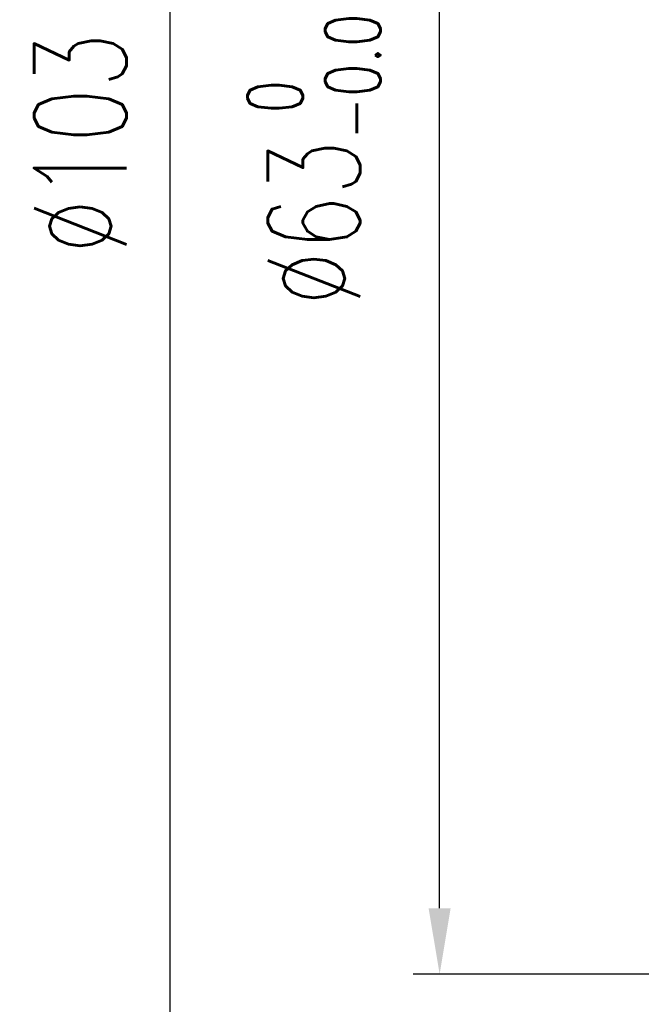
# Model space of a CAD drawing. Header units: millimetres. Extents: x -72 to 190, y -74 to 100.
# Tile 3 of 51: x 59 to 82, y -33 to 5. Entities that reach past the tile are written whole.
import ezdxf

# ---------------------------------------------------------------- set-up
doc = ezdxf.new("R2010")
doc.units = ezdxf.units.MM
doc.layers.add('DIM', color=4, linetype='Continuous')
doc.styles.add('DIM-7', font='SIMPLEX.shx', dxfattribs={"width": 0.7, "bigfont": 'chineset.shx'})
doc.dimstyles.new('CNS', dxfattribs={"dimtxt": 3.5, "dimasz": 2.5, "dimexe": 1, "dimexo": 1.5, "dimgap": 0.09, "dimtad": 0, "dimdsep": 46, "dimtxsty": 'DIM-7', "dimcen": 0.09, "dimclrd": 1, "dimclre": 1, "dimclrt": 4, "dimadec": 0, "dimazin": 0, "dimtfac": 1, "dimtix": 1, "dimtmove": 2, "dimatfit": 3, "dimfxl": 1, "dimtvp": 0.971429, "dimtolj": 1, "dimarcsym": 0})

# ---------------------------------------------------------------- blocks, each defined once
blk = doc.blocks.new('*D3')
at = {"layer": 'DEFPOINTS', "color": 0}
for p in [(74.836, 31.5), (86.845, 31.5), (86.845, -31.5)]:
    blk.add_point(p, dxfattribs=at)
at = {"layer": 'DIM', "color": 7, "lineweight": -2}
for p, q in [((85.345, 31.5), (73.836, 31.5)), ((74.836, -29), (74.836, 29)), ((85.345, -31.5), (73.836, -31.5))]:
    blk.add_line(p, q, dxfattribs=at)
at = {"layer": 'DIM', "color": 7}
for points in [[(74.419, 29), (75.252, 29), (74.836, 31.5)], [(74.419, -29), (75.252, -29), (74.836, -31.5)]]:
    blk.add_solid(points, dxfattribs=at)
at = {"layer": 'DIM', "color": 7, "insert": (70.076, 0), "char_height": 3.5, "attachment_point": 5, "rotation": 90, "style": 'DIM-7'}
blk.add_mtext('\\A1;%%C63{\\H2.100000;\\S 0^ -0.03;}', dxfattribs=at)
blk = doc.blocks.new('*D4')
at = {"layer": 'DEFPOINTS', "color": 0}
for p in [(64.626, 51.5), (103.845, 51.5), (103.845, -51.5)]:
    blk.add_point(p, dxfattribs=at)
at = {"layer": 'DIM', "color": 7, "lineweight": -2}
for p, q in [((102.345, 51.5), (63.626, 51.5)), ((64.626, -49), (64.626, 49)), ((102.345, -51.5), (63.626, -51.5))]:
    blk.add_line(p, q, dxfattribs=at)
at = {"layer": 'DIM', "color": 7}
for points in [[(64.21, 49), (65.043, 49), (64.626, 51.5)], [(64.21, -49), (65.043, -49), (64.626, -51.5)]]:
    blk.add_solid(points, dxfattribs=at)
at = {"layer": 'DIM', "color": 7, "insert": (61.226, 0), "char_height": 3.5, "attachment_point": 5, "rotation": 90, "style": 'DIM-7'}
blk.add_mtext('\\A1;%%C103', dxfattribs=at)

msp = doc.modelspace()

# ---------------------------------------------------------------- dimensions: what is measured, and where the dimension line sits
at = {"layer": 'DIM', "color": 7}
for base, p1, p2, override, picture, middle in [((64.626, 51.5), (103.845, -51.5), (103.845, 51.5), {"dimclrd": 7, "dimclre": 7, "dimclrt": 7}, '*D4', (61.226, 0)), ((74.836, 31.5), (86.845, -31.5), (86.845, 31.5), {"dimclrd": 7, "dimclre": 7, "dimclrt": 7, "dimtol": 1, "dimtm": 0.03, "dimtfac": 0.6, "dimtdec": 3, "dimtmove": 0}, '*D3', (70.076, 0))]:
    dim = msp.add_linear_dim(base=base, p1=p1, p2=p2, angle=90, text='%%C<>', dimstyle='CNS', override=override, dxfattribs=at)
    dim.commit()
    dim.dimension.update_dxf_attribs({"geometry": picture, "text_midpoint": middle})

doc.saveas('drawing.dxf')
